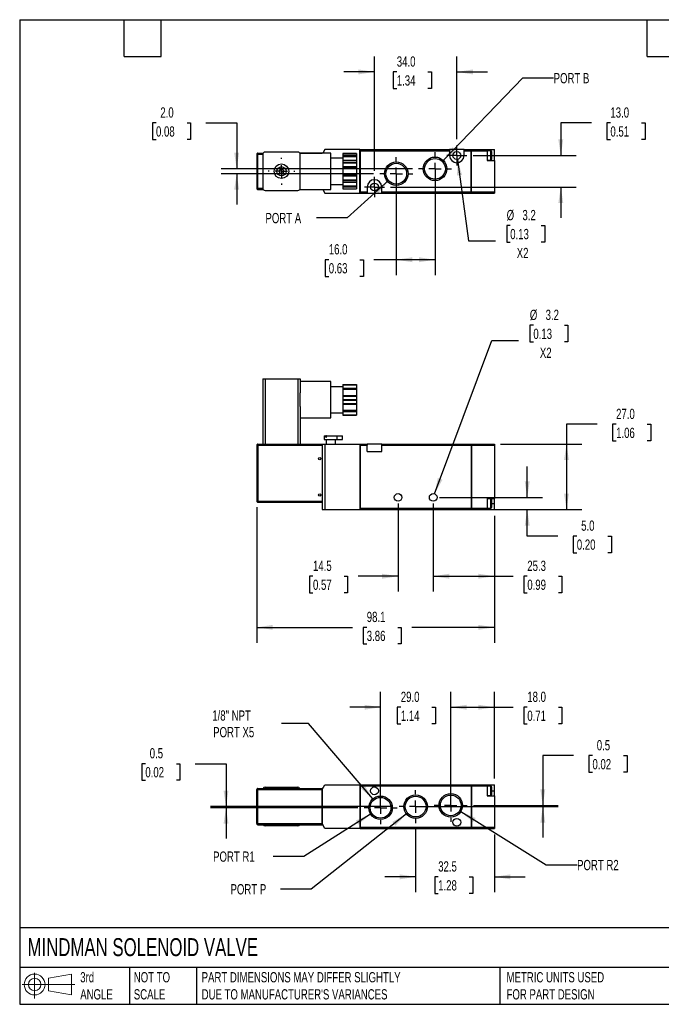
# Model space of a CAD drawing. Header units: millimetres. Extents: x 13 to 546, y 13 to 419.
# Tile 1 of 2: x 13 to 278, y 13 to 419. Entities that reach past the tile are written whole.
import ezdxf

# ---------------------------------------------------------------- set-up
doc = ezdxf.new("R2010")
doc.units = ezdxf.units.MM
doc.header["$LTSCALE"] = 2
doc.linetypes.add('SLD-Center', pattern=[19.05, 15.24, -1.27, 1.27, -1.27])
doc.linetypes.add('SLD-Solid', pattern=[0])
doc.layers.add('CENTER', color=40, linetype='SLD-Center')
doc.layers.add('SLD-DEFPOINTS', color=7, linetype='Continuous')
doc.layers.add('DIMENSIONS', color=140, linetype='SLD-Solid', lineweight=25)
doc.layers.add('TEXT', color=140, linetype='SLD-Solid', lineweight=25)
doc.styles.add('SLDTEXTSTYLE0', font='TXT', dxfattribs={"width": 0.7})
doc.dimstyles.new('SLDDIMSTYLE0', dxfattribs={"dimtxt": 4.316016, "dimasz": 6.604, "dimexe": 0, "dimexo": 0.0625, "dimgap": 1.079004, "dimtad": 0, "dimtih": 1, "dimtoh": 1, "dimdec": 1, "dimrnd": 1e-09, "dimzin": 12, "dimdsep": 46, "dimtxsty": 'SLDTEXTSTYLE0', "dimsah": 1, "dimcen": 0.09, "dimadec": 0, "dimazin": 3, "dimtfac": 1, "dimtdec": 1, "dimtofl": 0, "dimtmove": 0, "dimatfit": 3, "dimfxl": 0, "dimfrac": 2, "dimtolj": 1, "dimtzin": 12, "dimarcsym": 0})
doc.dimstyles.new('SLDDIMSTYLE1', dxfattribs={"dimtxt": 4.316016, "dimasz": 6.604, "dimexe": 0, "dimexo": 0.0625, "dimgap": 1.079004, "dimtad": 0, "dimtih": 1, "dimtoh": 1, "dimdec": 1, "dimrnd": 1e-09, "dimzin": 12, "dimdsep": 46, "dimtxsty": 'SLDTEXTSTYLE0', "dimsah": 1, "dimcen": 0.09, "dimadec": 0, "dimazin": 3, "dimtfac": 1, "dimtdec": 1, "dimtmove": 0, "dimatfit": 0, "dimfxl": 0, "dimfrac": 2, "dimtolj": 1, "dimtzin": 12, "dimarcsym": 0})
doc.dimstyles.new('SLDDIMSTYLE2', dxfattribs={"dimtxt": 4.316016, "dimasz": 6.604, "dimexe": 0, "dimexo": 0.0625, "dimgap": 1.079004, "dimtad": 0, "dimtih": 1, "dimtoh": 1, "dimdec": 1, "dimrnd": 1e-09, "dimzin": 4, "dimdsep": 46, "dimtxsty": 'SLDTEXTSTYLE0', "dimsah": 1, "dimcen": 0.09, "dimadec": 0, "dimazin": 1, "dimtfac": 1, "dimtdec": 1, "dimtmove": 0, "dimatfit": 0, "dimfxl": 0, "dimfrac": 2, "dimtolj": 1, "dimtzin": 12, "dimarcsym": 0})
doc.dimstyles.new('SLDDIMSTYLE3', dxfattribs={"dimtxt": 4.316016, "dimasz": 6.604, "dimexe": 0, "dimexo": 0.0625, "dimgap": 1.079004, "dimtad": 0, "dimtih": 1, "dimtoh": 1, "dimdec": 1, "dimrnd": 1e-09, "dimzin": 4, "dimdsep": 46, "dimtxsty": 'SLDTEXTSTYLE0', "dimsah": 1, "dimcen": 0.09, "dimadec": 0, "dimazin": 1, "dimtfac": 1, "dimtdec": 1, "dimtofl": 0, "dimtmove": 0, "dimatfit": 3, "dimfxl": 0, "dimfrac": 2, "dimtolj": 1, "dimtzin": 12, "dimarcsym": 0})
doc.dimstyles.new('SLDDIMSTYLE4', dxfattribs={"dimtxt": 4.316016, "dimasz": 6.604, "dimexe": 0, "dimexo": 0.0625, "dimgap": 1.079004, "dimtad": 0, "dimtih": 1, "dimtoh": 1, "dimdec": 1, "dimrnd": 1e-09, "dimzin": 12, "dimdsep": 46, "dimtxsty": 'SLDTEXTSTYLE0', "dimsah": 1, "dimcen": 0, "dimadec": 0, "dimazin": 3, "dimtfac": 1, "dimtdec": 1, "dimtofl": 0, "dimtmove": 0, "dimatfit": 3, "dimfxl": 0, "dimfrac": 2, "dimtolj": 1, "dimtzin": 12, "dimarcsym": 0})
doc.dimstyles.new('SLDDIMSTYLE5', dxfattribs={"dimtxt": 4.316016, "dimasz": 6.604, "dimexe": 0, "dimexo": 0.0625, "dimgap": 1.079004, "dimtad": 0, "dimtih": 1, "dimtoh": 1, "dimdec": 1, "dimrnd": 1e-09, "dimzin": 12, "dimdsep": 46, "dimtxsty": 'SLDTEXTSTYLE0', "dimsah": 1, "dimcen": 0, "dimadec": 0, "dimazin": 3, "dimtfac": 1, "dimtdec": 1, "dimtofl": 0, "dimtmove": 0, "dimatfit": 3, "dimfxl": 0, "dimfrac": 2, "dimtolj": 1, "dimtzin": 12, "dimarcsym": 0})
doc.dimstyles.new('SLDDIMSTYLE6', dxfattribs={"dimtxt": 4.316016, "dimasz": 6.604, "dimexe": 0, "dimexo": 0.0625, "dimgap": 1.079004, "dimtad": 0, "dimtih": 1, "dimtoh": 1, "dimdec": 1, "dimrnd": 1e-09, "dimdsep": 46, "dimtxsty": 'SLDTEXTSTYLE0', "dimsah": 1, "dimcen": 0.09, "dimadec": 0, "dimazin": 2, "dimtfac": 1, "dimtdec": 1, "dimtmove": 0, "dimatfit": 0, "dimfxl": 0, "dimfrac": 2, "dimtolj": 1, "dimtzin": 12, "dimarcsym": 0})

# ---------------------------------------------------------------- blocks, each defined once
blk = doc.blocks.new('Block11')
at = {"color": 7, "linetype": 'SLD-Solid', "lineweight": 18}
for p, q in [((5.18, 10.62), (5.18, 0)), ((10.96, 8.33), (20.35, 10.06)), ((10.96, 3.19), (10.96, 8.33)), ((20.35, 10.06), (20.35, 1.46)), ((0, 5.76), (21.75, 5.76)), ((10.96, 3.19), (20.35, 1.46))]:
    blk.add_line(p, q, dxfattribs=at)
for radius in [4.3, 2.57]:
    blk.add_circle((5.18, 5.76), radius, dxfattribs=at)
blk = doc.blocks.new('Block12')
at = {"layer": 'SLD-DEFPOINTS'}
blk.add_blockref('Block11', (0, 0), dxfattribs=at)
blk = doc.blocks.new('_D')
at = {"layer": 'DIMENSIONS'}
for p, q in [((110.58, 217.88), (110.58, 161.93)), ((208.68, 214.38), (208.68, 161.93)), ((110.58, 168.28), (150.14, 168.28)), ((155.99, 168.28), (154.54, 168.28)), ((154.54, 168.28), (154.54, 161.42)), ((168.81, 168.28), (170.26, 168.28)), ((170.26, 168.28), (170.26, 161.42)), ((208.68, 168.28), (174.66, 168.28)), ((154.54, 161.42), (155.99, 161.42)), ((170.26, 161.42), (168.81, 161.42))]:
    blk.add_line(p, q, dxfattribs=at)
for points in [[(110.58, 168.28), (117.19, 167.27), (117.19, 169.3)], [(208.68, 168.28), (202.08, 169.3), (202.08, 167.27)]]:
    blk.add_solid(points, dxfattribs=at)
at = {"layer": 'DIMENSIONS', "char_height": 4.233, "attachment_point": 1, "style": 'SLDTEXTSTYLE0'}
for s, insert in [('98.1', (155.99, 174.71)), ('3.86', (155.99, 166.88))]:
    blk.add_mtext(s, dxfattribs=dict(at, insert=insert))
blk = doc.blocks.new('_D_1')
at = {"layer": 'DIMENSIONS'}
for p, q in [((168.93, 219.38), (168.93, 183.04)), ((183.43, 219.38), (183.43, 183.04)), ((133.79, 189.39), (132.34, 189.39)), ((132.34, 189.39), (132.34, 182.53)), ((146.61, 189.39), (148.06, 189.39)), ((148.06, 189.39), (148.06, 182.53)), ((168.93, 189.39), (152.46, 189.39)), ((183.43, 189.39), (196.13, 189.39)), ((132.34, 182.53), (133.79, 182.53)), ((148.06, 182.53), (146.61, 182.53))]:
    blk.add_line(p, q, dxfattribs=at)
for points in [[(168.93, 189.39), (162.33, 190.41), (162.33, 188.37)], [(183.43, 189.39), (190.04, 188.37), (190.04, 190.41)]]:
    blk.add_solid(points, dxfattribs=at)
at = {"layer": 'DIMENSIONS', "char_height": 4.233, "attachment_point": 1, "style": 'SLDTEXTSTYLE0'}
for s, insert in [('14.5', (133.79, 195.81)), ('0.57', (133.79, 187.99))]:
    blk.add_mtext(s, dxfattribs=dict(at, insert=insert))
blk = doc.blocks.new('_D_2')
at = {"layer": 'DIMENSIONS'}
for p, q in [((183.43, 219.38), (183.43, 183.04)), ((208.68, 214.38), (208.68, 183.04)), ((183.43, 189.39), (208.68, 189.39)), ((208.68, 189.39), (216.42, 189.39)), ((222.27, 189.39), (220.82, 189.39)), ((220.82, 189.39), (220.82, 182.53)), ((235.1, 189.39), (236.55, 189.39)), ((236.55, 189.39), (236.55, 182.53)), ((220.82, 182.53), (222.27, 182.53)), ((236.55, 182.53), (235.1, 182.53))]:
    blk.add_line(p, q, dxfattribs=at)
for points in [[(183.43, 189.39), (190.04, 188.37), (190.04, 190.41)], [(208.68, 189.39), (202.08, 190.41), (202.08, 188.37)]]:
    blk.add_solid(points, dxfattribs=at)
at = {"layer": 'DIMENSIONS', "char_height": 4.233, "attachment_point": 1, "style": 'SLDTEXTSTYLE0'}
for s, insert in [('25.3', (222.27, 195.81)), ('0.99', (222.27, 187.99))]:
    blk.add_mtext(s, dxfattribs=dict(at, insert=insert))
blk = doc.blocks.new('_D_3')
at = {"layer": 'DIMENSIONS'}
for p, q in [((222.24, 221.92), (222.24, 234.62)), ((185.97, 221.92), (228.59, 221.92)), ((208.22, 216.92), (228.59, 216.92)), ((222.24, 205.96), (222.24, 216.92)), ((234.94, 205.96), (222.24, 205.96)), ((242.72, 205.96), (241.28, 205.96)), ((241.28, 205.96), (241.28, 199.1)), ((255.55, 205.96), (257, 205.96)), ((257, 205.96), (257, 199.1)), ((241.28, 199.1), (242.72, 199.1)), ((257, 199.1), (255.55, 199.1))]:
    blk.add_line(p, q, dxfattribs=at)
for points in [[(222.24, 221.92), (223.26, 228.52), (221.23, 228.52)], [(222.24, 216.92), (221.23, 210.32), (223.26, 210.32)]]:
    blk.add_solid(points, dxfattribs=at)
at = {"layer": 'DIMENSIONS', "char_height": 4.233, "attachment_point": 1, "style": 'SLDTEXTSTYLE0'}
for s, insert in [('5.0', (244.52, 212.39)), ('0.20', (242.72, 204.56))]:
    blk.add_mtext(s, dxfattribs=dict(at, insert=insert))
blk = doc.blocks.new('_D_4')
at = {"layer": 'DIMENSIONS'}
for p, q in [((251.15, 252.09), (238.45, 252.09)), ((238.45, 252.09), (238.45, 243.92)), ((258.94, 252.09), (257.49, 252.09)), ((257.49, 252.09), (257.49, 245.23)), ((271.76, 252.09), (273.21, 252.09)), ((273.21, 252.09), (273.21, 245.23)), ((211.22, 243.92), (244.8, 243.92)), ((238.45, 243.92), (238.45, 216.92)), ((257.49, 245.23), (258.94, 245.23)), ((273.21, 245.23), (271.76, 245.23)), ((211.22, 216.92), (244.8, 216.92))]:
    blk.add_line(p, q, dxfattribs=at)
for points in [[(238.45, 243.92), (237.44, 237.32), (239.47, 237.32)], [(238.45, 216.92), (239.47, 223.52), (237.44, 223.52)]]:
    blk.add_solid(points, dxfattribs=at)
at = {"layer": 'DIMENSIONS', "char_height": 4.233, "attachment_point": 1, "style": 'SLDTEXTSTYLE0'}
for s, insert in [('27.0', (258.94, 258.51)), ('1.06', (258.94, 250.68))]:
    blk.add_mtext(s, dxfattribs=dict(at, insert=insert))
blk = doc.blocks.new('_D_5')
at = {"layer": 'DIMENSIONS'}
for p, q in [((224.78, 292.95), (223.33, 292.95)), ((223.33, 292.95), (223.33, 286.09)), ((237.61, 292.95), (239.06, 292.95)), ((239.06, 292.95), (239.06, 286.09)), ((183.99, 223.42), (207.6, 286.68)), ((207.6, 286.68), (218.71, 286.68)), ((223.33, 286.09), (224.78, 286.09)), ((239.06, 286.09), (237.61, 286.09))]:
    blk.add_line(p, q, dxfattribs=at)
blk.add_solid([(183.99, 223.42), (187.25, 229.25), (185.35, 229.96)], dxfattribs=at)
at = {"layer": 'DIMENSIONS', "char_height": 4.233, "attachment_point": 1, "style": 'SLDTEXTSTYLE0'}
for s, insert in [('%%c', (223.32, 299.37)), ('3.2', (229.84, 299.37)), ('0.13', (224.78, 291.55)), ('X2', (227.47, 283.72))]:
    blk.add_mtext(s, dxfattribs=dict(at, insert=insert))
blk = doc.blocks.new('_D_9')
at = {"layer": 'DIMENSIONS'}
for p, q in [((184.18, 355), (184.18, 313.67)), ((168.18, 353), (168.18, 313.67)), ((140.31, 320.02), (138.86, 320.02)), ((138.86, 320.02), (138.86, 313.17)), ((153.13, 320.02), (154.58, 320.02)), ((154.58, 320.02), (154.58, 313.17)), ((168.18, 320.02), (158.98, 320.02)), ((184.18, 320.02), (168.18, 320.02)), ((138.86, 313.17), (140.31, 313.17)), ((154.58, 313.17), (153.13, 313.17))]:
    blk.add_line(p, q, dxfattribs=at)
for points in [[(168.18, 320.02), (174.79, 319.01), (174.79, 321.04)], [(184.18, 320.02), (177.58, 321.04), (177.58, 319.01)]]:
    blk.add_solid(points, dxfattribs=at)
at = {"layer": 'DIMENSIONS', "char_height": 4.233, "attachment_point": 1, "style": 'SLDTEXTSTYLE0'}
for s, insert in [('16.0', (140.31, 326.45)), ('0.63', (140.31, 318.62))]:
    blk.add_mtext(s, dxfattribs=dict(at, insert=insert))
blk = doc.blocks.new('_D_10')
at = {"layer": 'DIMENSIONS'}
for p, q in [((159.18, 356.72), (159.18, 403.89)), ((193.18, 369.72), (193.18, 403.89)), ((159.18, 397.54), (146.48, 397.54)), ((168.4, 397.54), (166.95, 397.54)), ((166.95, 397.54), (166.95, 390.68)), ((181.22, 397.54), (182.67, 397.54)), ((182.67, 397.54), (182.67, 390.68)), ((193.18, 397.54), (205.88, 397.54)), ((166.95, 390.68), (168.4, 390.68)), ((182.67, 390.68), (181.22, 390.68))]:
    blk.add_line(p, q, dxfattribs=at)
for points in [[(159.18, 397.54), (152.58, 398.56), (152.58, 396.53)], [(193.18, 397.54), (199.79, 396.53), (199.79, 398.56)]]:
    blk.add_solid(points, dxfattribs=at)
at = {"layer": 'DIMENSIONS', "char_height": 4.233, "attachment_point": 1, "style": 'SLDTEXTSTYLE0'}
for s, insert in [('34.0', (168.4, 403.96)), ('1.34', (168.4, 396.14))]:
    blk.add_mtext(s, dxfattribs=dict(at, insert=insert))
blk = doc.blocks.new('_D_11')
at = {"layer": 'DIMENSIONS'}
for p, q in [((248.81, 376.49), (236.11, 376.49)), ((236.11, 376.49), (236.11, 363.04)), ((256.59, 376.49), (255.14, 376.49)), ((255.14, 376.49), (255.14, 369.63)), ((269.42, 376.49), (270.87, 376.49)), ((270.87, 376.49), (270.87, 369.63)), ((255.14, 369.63), (256.59, 369.63)), ((270.87, 369.63), (269.42, 369.63)), ((199.86, 363.04), (242.46, 363.04)), ((165.86, 350.04), (242.46, 350.04)), ((236.11, 350.04), (236.11, 337.34))]:
    blk.add_line(p, q, dxfattribs=at)
for points in [[(236.11, 363.04), (237.12, 369.65), (235.09, 369.65)], [(236.11, 350.04), (235.09, 343.44), (237.12, 343.44)]]:
    blk.add_solid(points, dxfattribs=at)
at = {"layer": 'DIMENSIONS', "char_height": 4.233, "attachment_point": 1, "style": 'SLDTEXTSTYLE0'}
for s, insert in [('13.0', (256.59, 382.91)), ('0.51', (256.59, 375.08))]:
    blk.add_mtext(s, dxfattribs=dict(at, insert=insert))
blk = doc.blocks.new('_D_12')
at = {"layer": 'DIMENSIONS'}
for p, q in [((68.98, 376.49), (67.53, 376.49)), ((67.53, 376.49), (67.53, 369.63)), ((81.8, 376.49), (83.25, 376.49)), ((83.25, 376.49), (83.25, 369.63)), ((89.59, 376.49), (102.29, 376.49)), ((102.29, 376.49), (102.29, 357.54)), ((67.53, 369.63), (68.98, 369.63)), ((83.25, 369.63), (81.8, 369.63)), ((174.82, 357.54), (95.94, 357.54)), ((158.82, 355.54), (95.94, 355.54)), ((102.29, 355.54), (102.29, 342.84))]:
    blk.add_line(p, q, dxfattribs=at)
for points in [[(102.29, 357.54), (103.3, 364.15), (101.27, 364.15)], [(102.29, 355.54), (101.27, 348.94), (103.3, 348.94)]]:
    blk.add_solid(points, dxfattribs=at)
at = {"layer": 'DIMENSIONS', "char_height": 4.233, "attachment_point": 1, "style": 'SLDTEXTSTYLE0'}
for s, insert in [('2.0', (70.77, 382.91)), ('0.08', (68.98, 375.08))]:
    blk.add_mtext(s, dxfattribs=dict(at, insert=insert))
blk = doc.blocks.new('_D_13')
at = {"layer": 'DIMENSIONS'}
for p, q in [((165, 352.67), (147.96, 337.3)), ((147.96, 337.3), (135.26, 337.3))]:
    blk.add_line(p, q, dxfattribs=at)
blk.add_solid([(165, 352.67), (159.42, 349), (160.78, 347.5)], dxfattribs=at)
at = {"layer": 'DIMENSIONS', "insert": (114.17, 339.33), "char_height": 4.233, "attachment_point": 1, "style": 'SLDTEXTSTYLE0'}
blk.add_mtext('PORT A', dxfattribs=at)
blk = doc.blocks.new('_D_14')
at = {"layer": 'DIMENSIONS'}
for p, q in [((187.56, 361.04), (220.45, 395.05)), ((220.45, 395.05), (233.15, 395.05))]:
    blk.add_line(p, q, dxfattribs=at)
blk.add_solid([(187.56, 361.04), (192.89, 365.08), (191.42, 366.49)], dxfattribs=at)
at = {"layer": 'DIMENSIONS', "insert": (233.15, 397.08), "char_height": 4.233, "attachment_point": 1, "style": 'SLDTEXTSTYLE0'}
blk.add_mtext('PORT B', dxfattribs=at)
blk = doc.blocks.new('_D_15')
at = {"layer": 'DIMENSIONS'}
for p, q in [((193.4, 361.46), (198.04, 327.88)), ((215.22, 334.15), (213.77, 334.15)), ((213.77, 334.15), (213.77, 327.29)), ((228.05, 334.15), (229.5, 334.15)), ((229.5, 334.15), (229.5, 327.29)), ((198.04, 327.88), (209.15, 327.88)), ((213.77, 327.29), (215.22, 327.29)), ((229.5, 327.29), (228.05, 327.29))]:
    blk.add_line(p, q, dxfattribs=at)
blk.add_solid([(193.4, 361.46), (193.3, 354.78), (195.31, 355.05)], dxfattribs=at)
at = {"layer": 'DIMENSIONS', "char_height": 4.233, "attachment_point": 1, "style": 'SLDTEXTSTYLE0'}
for s, insert in [('%%c', (213.76, 340.57)), ('3.2', (220.28, 340.57)), ('0.13', (215.22, 332.74)), ('X2', (217.91, 324.92))]:
    blk.add_mtext(s, dxfattribs=dict(at, insert=insert))
blk = doc.blocks.new('SW_CENTERMARKSYMBOL_3')
at = {"layer": 'CENTER', "color": 0}
for p, q in [((0, 5.08), (0, 5.54)), ((-5.08, 0), (-5.54, 0)), ((0, 0), (-2.54, 0)), ((0, 0), (0, 2.54)), ((0, 0), (0, -2.54)), ((0, 0), (2.54, 0)), ((5.08, 0), (5.54, 0)), ((0, -5.08), (0, -5.54))]:
    blk.add_line(p, q, dxfattribs=at)
blk = doc.blocks.new('SW_CENTERMARKSYMBOL_4')
at = {"layer": 'CENTER', "color": 0}
for p, q in [((0, 5.08), (0, 6.823)), ((-5.08, 0), (-6.823, 0)), ((0, 0), (-2.54, 0)), ((0, 0), (0, 2.54)), ((0, 0), (0, -2.54)), ((0, 0), (2.54, 0)), ((5.08, 0), (6.823, 0)), ((0, -5.08), (0, -6.823))]:
    blk.add_line(p, q, dxfattribs=at)
blk = doc.blocks.new('SW_CENTERMARKSYMBOL_5')
at = {"layer": 'CENTER', "color": 0}
for p, q in [((0, 5.08), (0, 6.823)), ((-5.08, 0), (-6.823, 0)), ((0, 0), (-2.54, 0)), ((0, 0), (0, 2.54)), ((0, 0), (0, -2.54)), ((0, 0), (2.54, 0)), ((5.08, 0), (6.823, 0)), ((0, -5.08), (0, -6.823))]:
    blk.add_line(p, q, dxfattribs=at)
blk = doc.blocks.new('SW_CENTERMARKSYMBOL_6')
at = {"layer": 'CENTER', "color": 0}
for p, q in [((0, 2.54), (0, 4.14)), ((-2.54, 0), (-4.14, 0)), ((0, 0), (-2.54, 0)), ((0, 0), (0, 2.54)), ((0, 0), (0, -2.54)), ((0, 0), (2.54, 0)), ((2.54, 0), (4.14, 0)), ((0, -2.54), (0, -4.14))]:
    blk.add_line(p, q, dxfattribs=at)
blk = doc.blocks.new('SW_CENTERMARKSYMBOL_7')
at = {"layer": 'CENTER', "color": 0}
for p, q in [((0, 2.54), (0, 4.14)), ((-2.54, 0), (-4.14, 0)), ((0, 0), (-2.54, 0)), ((0, 0), (0, 2.54)), ((0, 0), (0, -2.54)), ((0, 0), (2.54, 0)), ((2.54, 0), (4.14, 0)), ((0, -2.54), (0, -4.14))]:
    blk.add_line(p, q, dxfattribs=at)
blk = doc.blocks.new('_D_16')
at = {"layer": 'DIMENSIONS'}
for p, q in [((176.18, 84.95), (176.18, 58.96)), ((208.68, 82.77), (208.68, 58.96)), ((176.18, 65.31), (163.48, 65.31)), ((185.48, 65.31), (184.03, 65.31)), ((184.03, 65.31), (184.03, 58.45)), ((198.31, 65.31), (199.76, 65.31)), ((199.76, 65.31), (199.76, 58.45)), ((208.68, 65.31), (221.38, 65.31)), ((184.03, 58.45), (185.48, 58.45)), ((199.76, 58.45), (198.31, 58.45))]:
    blk.add_line(p, q, dxfattribs=at)
for points in [[(176.18, 65.31), (169.58, 66.33), (169.58, 64.29)], [(208.68, 65.31), (215.29, 64.29), (215.29, 66.33)]]:
    blk.add_solid(points, dxfattribs=at)
at = {"layer": 'DIMENSIONS', "char_height": 4.233, "attachment_point": 1, "style": 'SLDTEXTSTYLE0'}
for s, insert in [('32.5', (185.48, 71.73)), ('1.28', (185.48, 63.91))]:
    blk.add_mtext(s, dxfattribs=dict(at, insert=insert))
blk = doc.blocks.new('_D_17')
at = {"layer": 'DIMENSIONS'}
for p, q in [((161.68, 96.35), (161.68, 141.66)), ((190.68, 97.35), (190.68, 141.66)), ((161.68, 135.31), (148.98, 135.31)), ((170.05, 135.31), (168.6, 135.31)), ((168.6, 135.31), (168.6, 128.45)), ((182.88, 135.31), (184.33, 135.31)), ((184.33, 135.31), (184.33, 128.45)), ((190.68, 135.31), (203.38, 135.31)), ((168.6, 128.45), (170.05, 128.45)), ((184.33, 128.45), (182.88, 128.45))]:
    blk.add_line(p, q, dxfattribs=at)
for points in [[(161.68, 135.31), (155.08, 136.33), (155.08, 134.29)], [(190.68, 135.31), (197.29, 134.29), (197.29, 136.33)]]:
    blk.add_solid(points, dxfattribs=at)
at = {"layer": 'DIMENSIONS', "char_height": 4.233, "attachment_point": 1, "style": 'SLDTEXTSTYLE0'}
for s, insert in [('29.0', (170.05, 141.73)), ('1.14', (170.05, 133.91))]:
    blk.add_mtext(s, dxfattribs=dict(at, insert=insert))
blk = doc.blocks.new('_D_18')
at = {"layer": 'DIMENSIONS'}
for p, q in [((190.68, 97.35), (190.68, 141.66)), ((208.68, 105.85), (208.68, 141.66)), ((190.68, 135.31), (208.68, 135.31)), ((208.68, 135.31), (216.42, 135.31)), ((222.27, 135.31), (220.82, 135.31)), ((220.82, 135.31), (220.82, 128.45)), ((235.1, 135.31), (236.55, 135.31)), ((236.55, 135.31), (236.55, 128.45)), ((220.82, 128.45), (222.27, 128.45)), ((236.55, 128.45), (235.1, 128.45))]:
    blk.add_line(p, q, dxfattribs=at)
for points in [[(190.68, 135.31), (197.29, 134.29), (197.29, 136.33)], [(208.68, 135.31), (202.08, 136.33), (202.08, 134.29)]]:
    blk.add_solid(points, dxfattribs=at)
at = {"layer": 'DIMENSIONS', "char_height": 4.233, "attachment_point": 1, "style": 'SLDTEXTSTYLE0'}
for s, insert in [('18.0', (222.27, 141.73)), ('0.71', (222.27, 133.91))]:
    blk.add_mtext(s, dxfattribs=dict(at, insert=insert))
blk = doc.blocks.new('_D_19')
at = {"layer": 'DIMENSIONS'}
for p, q in [((157.57, 91.21), (130, 73.75)), ((130, 73.75), (117.3, 73.75))]:
    blk.add_line(p, q, dxfattribs=at)
blk.add_solid([(157.57, 91.21), (151.45, 88.53), (152.54, 86.82)], dxfattribs=at)
at = {"layer": 'DIMENSIONS', "insert": (92.55, 75.78), "char_height": 4.233, "attachment_point": 1, "style": 'SLDTEXTSTYLE0'}
blk.add_mtext('PORT R1', dxfattribs=at)
blk = doc.blocks.new('_D_20')
at = {"layer": 'DIMENSIONS'}
for p, q in [((172.37, 91.3), (133.08, 60.27)), ((133.08, 60.27), (120.38, 60.27))]:
    blk.add_line(p, q, dxfattribs=at)
blk.add_solid([(172.37, 91.3), (166.55, 88), (167.81, 86.41)], dxfattribs=at)
at = {"layer": 'DIMENSIONS', "insert": (99.74, 62.3), "char_height": 4.233, "attachment_point": 1, "style": 'SLDTEXTSTYLE0'}
blk.add_mtext('PORT P', dxfattribs=at)
blk = doc.blocks.new('_D_21')
at = {"layer": 'DIMENSIONS'}
for p, q in [((194.81, 92.24), (230.13, 70.27)), ((230.13, 70.27), (242.83, 70.27))]:
    blk.add_line(p, q, dxfattribs=at)
blk.add_solid([(194.81, 92.24), (199.88, 87.89), (200.96, 89.61)], dxfattribs=at)
at = {"layer": 'DIMENSIONS', "insert": (242.83, 72.29), "char_height": 4.233, "attachment_point": 1, "style": 'SLDTEXTSTYLE0'}
blk.add_mtext('PORT R2', dxfattribs=at)
blk = doc.blocks.new('_D_22')
at = {"layer": 'DIMENSIONS'}
for p, q in [((131.92, 128.56), (120.81, 128.56)), ((158.52, 97.5), (131.92, 128.56))]:
    blk.add_line(p, q, dxfattribs=at)
blk.add_solid([(158.52, 97.5), (155, 103.18), (153.45, 101.86)], dxfattribs=at)
at = {"layer": 'DIMENSIONS', "char_height": 4.233, "attachment_point": 1, "style": 'SLDTEXTSTYLE0'}
for s, insert in [('1/8" NPT', (92.21, 134.01)), ('PORT X5', (92.58, 127.15))]:
    blk.add_mtext(s, dxfattribs=dict(at, insert=insert))
blk = doc.blocks.new('_D_23')
at = {"layer": 'DIMENSIONS'}
for p, q in [((241.38, 115.34), (228.68, 115.34)), ((228.68, 115.34), (228.68, 94.81)), ((249.17, 115.34), (247.72, 115.34)), ((247.72, 115.34), (247.72, 108.48)), ((261.99, 115.34), (263.44, 115.34)), ((263.44, 115.34), (263.44, 108.48)), ((247.72, 108.48), (249.17, 108.48)), ((263.44, 108.48), (261.99, 108.48)), ((178.72, 94.31), (235.03, 94.31)), ((200.05, 94.81), (235.03, 94.81)), ((228.68, 94.31), (228.68, 81.61))]:
    blk.add_line(p, q, dxfattribs=at)
for points in [[(228.68, 94.81), (229.7, 101.41), (227.67, 101.41)], [(228.68, 94.31), (227.67, 87.71), (229.7, 87.71)]]:
    blk.add_solid(points, dxfattribs=at)
at = {"layer": 'DIMENSIONS', "char_height": 4.233, "attachment_point": 1, "style": 'SLDTEXTSTYLE0'}
for s, insert in [('0.5', (250.96, 121.76)), ('0.02', (249.17, 113.93))]:
    blk.add_mtext(s, dxfattribs=dict(at, insert=insert))
blk = doc.blocks.new('_D_24')
at = {"layer": 'DIMENSIONS'}
for p, q in [((64.58, 112.02), (63.13, 112.02)), ((63.13, 112.02), (63.13, 105.16)), ((77.41, 112.02), (78.86, 112.02)), ((78.86, 112.02), (78.86, 105.16)), ((85.19, 112.02), (97.89, 112.02)), ((97.89, 112.02), (97.89, 94.31)), ((63.13, 105.16), (64.58, 105.16)), ((78.86, 105.16), (77.41, 105.16)), ((166.82, 94.31), (91.54, 94.31)), ((152.32, 93.81), (91.54, 93.81)), ((97.89, 93.81), (97.89, 81.11))]:
    blk.add_line(p, q, dxfattribs=at)
for points in [[(97.89, 94.31), (98.91, 100.91), (96.88, 100.91)], [(97.89, 93.81), (96.88, 87.21), (98.91, 87.21)]]:
    blk.add_solid(points, dxfattribs=at)
at = {"layer": 'DIMENSIONS', "char_height": 4.233, "attachment_point": 1, "style": 'SLDTEXTSTYLE0'}
for s, insert in [('0.5', (66.38, 118.45)), ('0.02', (64.58, 110.62))]:
    blk.add_mtext(s, dxfattribs=dict(at, insert=insert))
blk = doc.blocks.new('SW_CENTERMARKSYMBOL_8')
at = {"layer": 'CENTER', "color": 0}
for p, q in [((0, 5.08), (0, 6.823)), ((-5.08, 0), (-6.823, 0)), ((0, 0), (-2.54, 0)), ((0, 0), (0, 2.54)), ((0, 0), (0, -2.54)), ((0, 0), (2.54, 0)), ((5.08, 0), (6.823, 0)), ((0, -5.08), (0, -6.823))]:
    blk.add_line(p, q, dxfattribs=at)
blk = doc.blocks.new('SW_CENTERMARKSYMBOL_9')
at = {"layer": 'CENTER', "color": 0}
for p, q in [((0, 5.08), (0, 6.823)), ((-5.08, 0), (-6.823, 0)), ((0, 0), (-2.54, 0)), ((0, 0), (0, 2.54)), ((0, 0), (0, -2.54)), ((0, 0), (2.54, 0)), ((5.08, 0), (6.823, 0)), ((0, -5.08), (0, -6.823))]:
    blk.add_line(p, q, dxfattribs=at)
blk = doc.blocks.new('SW_CENTERMARKSYMBOL_10')
at = {"layer": 'CENTER', "color": 0}
for p, q in [((0, 5.08), (0, 6.823)), ((-5.08, 0), (-6.823, 0)), ((0, 0), (-2.54, 0)), ((0, 0), (0, 2.54)), ((0, 0), (0, -2.54)), ((0, 0), (2.54, 0)), ((5.08, 0), (6.823, 0)), ((0, -5.08), (0, -6.823))]:
    blk.add_line(p, q, dxfattribs=at)

msp = doc.modelspace()

# ---------------------------------------------------------------- linework, layer by layer
for p, q in [((110.58, 363.54), (110.58, 349.54)), ((111.08, 363.54), (110.73, 363.89)), ((111.08, 364.04), (113.2, 364.04)), ((111.08, 363.54), (113.03, 363.54)), ((111.08, 349.54), (111.08, 363.54)), ((113.03, 363.49), (113.03, 349.59)), ((127.53, 364.49), (114.03, 364.49)), ((128.37, 364.04), (137.53, 364.04)), ((141.13, 364.04), (128.53, 364.04)), ((128.53, 363.49), (128.53, 364.04)), ((128.53, 363.54), (128.53, 363.54)), ((128.53, 349.59), (128.53, 363.49)), ((138.74, 365.54), (137.87, 364.04)), ((153.18, 365.54), (138.74, 365.54)), ((141.13, 349.04), (141.13, 364.04)), ((146.13, 361.94), (141.13, 361.94)), ((151.73, 363.83), (146.13, 363.83)), ((146.13, 363.83), (146.13, 363.79)), ((146.13, 363.79), (151.73, 363.79)), ((146.13, 363.79), (146.13, 363.01)), ((146.13, 363.01), (151.73, 363.01)), ((146.13, 363.01), (146.13, 362.57)), ((146.13, 362.57), (151.73, 362.57)), ((146.13, 362.57), (146.13, 361.07)), ((151.73, 363.83), (151.73, 363.79)), ((151.73, 363.79), (151.73, 363.01)), ((151.73, 363.01), (151.73, 362.57)), ((151.73, 362.57), (151.73, 361.07)), ((153.18, 347.54), (153.18, 365.54)), ((153.23, 365.04), (153.18, 365.04)), ((153.23, 365.54), (190.18, 365.54)), ((153.23, 365.04), (153.23, 365.54)), ((153.23, 365.04), (190.18, 365.04)), ((153.23, 365.04), (153.23, 348.04)), ((190.18, 365.54), (190.18, 365.04)), ((196.18, 365.54), (190.18, 365.54)), ((190.18, 365.04), (190.18, 363.04)), ((196.18, 365.54), (199.13, 365.54)), ((196.18, 365.04), (196.18, 365.54)), ((196.18, 365.04), (199.13, 365.04)), ((196.18, 363.04), (196.18, 365.04)), ((199.13, 365.04), (199.13, 365.54)), ((199.13, 348.04), (199.13, 365.04)), ((199.13, 365.04), (199.18, 365.04)), ((199.18, 365.54), (205.68, 365.54)), ((199.18, 365.04), (199.18, 365.54)), ((199.18, 365.04), (205.68, 365.04)), ((199.18, 348.04), (199.18, 365.04)), ((205.68, 365.04), (205.68, 365.54)), ((205.68, 365.54), (208.68, 365.54)), ((205.68, 365.04), (205.68, 361.04)), ((207.18, 364.94), (205.68, 364.94)), ((207.18, 363.04), (207.18, 364.94)), ((207.18, 361.14), (207.18, 363.04)), ((207.68, 363.04), (207.68, 364.44)), ((207.68, 361.64), (207.68, 363.04)), ((207.68, 363.04), (208.68, 363.04)), ((208.68, 363.04), (208.68, 365.54)), ((208.68, 361.04), (208.68, 363.04)), ((146.13, 361.07), (151.73, 361.07)), ((146.13, 361.07), (146.13, 360.29)), ((146.13, 360.29), (151.73, 360.29)), ((146.13, 360.29), (146.13, 360.03)), ((146.13, 360.03), (151.73, 360.03)), ((146.13, 360.03), (146.13, 358.47)), ((146.13, 358.47), (151.73, 358.47)), ((146.13, 358.47), (146.13, 358.04)), ((146.13, 358.04), (151.73, 358.04)), ((146.13, 358.04), (146.13, 355.04)), ((151.73, 361.07), (151.73, 360.29)), ((151.73, 360.29), (151.73, 360.03)), ((151.73, 360.03), (151.73, 358.47)), ((151.73, 358.47), (151.73, 358.04)), ((151.73, 358.04), (151.73, 355.04)), ((205.68, 361.14), (207.18, 361.14)), ((205.68, 361.04), (208.68, 361.04)), ((208.68, 361.04), (208.68, 348.04)), ((146.13, 355.04), (151.73, 355.04)), ((146.13, 355.04), (146.13, 354.61)), ((146.13, 354.61), (151.73, 354.61)), ((146.13, 354.61), (146.13, 353.05)), ((151.73, 355.04), (151.73, 354.61)), ((151.73, 354.61), (151.73, 353.05)), ((110.73, 349.19), (111.08, 349.54)), ((111.08, 349.54), (113.03, 349.54)), ((128.53, 349.04), (128.53, 349.59)), ((128.53, 349.54), (128.53, 349.54)), ((141.13, 351.14), (146.13, 351.14)), ((146.13, 353.05), (151.73, 353.05)), ((146.13, 353.05), (146.13, 352.79)), ((146.13, 352.79), (151.73, 352.79)), ((146.13, 352.79), (146.13, 352.01)), ((146.13, 352.01), (151.73, 352.01)), ((146.13, 352.01), (146.13, 350.51)), ((146.13, 350.51), (151.73, 350.51)), ((146.13, 350.51), (146.13, 350.08)), ((146.13, 350.08), (151.73, 350.08)), ((146.13, 350.08), (146.13, 349.3)), ((151.73, 353.05), (151.73, 352.79)), ((151.73, 352.79), (151.73, 352.01)), ((151.73, 352.01), (151.73, 350.51)), ((151.73, 350.51), (151.73, 350.08)), ((151.73, 350.08), (151.73, 349.3)), ((156.18, 350.04), (156.18, 348.04)), ((162.18, 348.04), (162.18, 350.04)), ((111.08, 349.04), (113.2, 349.04)), ((114.03, 348.59), (127.53, 348.59)), ((128.37, 349.04), (137.53, 349.04)), ((128.53, 349.04), (141.13, 349.04)), ((137.87, 349.04), (138.74, 347.54)), ((138.74, 347.54), (153.18, 347.54)), ((146.13, 349.3), (151.73, 349.3)), ((146.13, 349.3), (146.13, 349.26)), ((146.13, 349.26), (151.73, 349.26)), ((151.73, 349.3), (151.73, 349.26)), ((153.23, 348.04), (153.18, 348.04)), ((153.23, 348.04), (156.18, 348.04)), ((153.23, 347.54), (153.23, 348.04)), ((153.23, 347.54), (156.18, 347.54)), ((156.18, 348.04), (156.18, 347.54)), ((156.18, 347.54), (162.18, 347.54)), ((162.18, 348.04), (199.13, 348.04)), ((162.18, 347.54), (162.18, 348.04)), ((162.18, 347.54), (199.13, 347.54)), ((199.13, 347.54), (199.13, 348.04)), ((199.13, 348.04), (199.18, 348.04)), ((199.18, 348.04), (208.68, 348.04)), ((199.18, 347.54), (199.18, 348.04)), ((199.18, 347.54), (208.68, 347.54)), ((208.68, 348.04), (208.68, 347.54)), ((113.03, 270.92), (113.03, 243.92)), ((113.03, 270.92), (114.03, 270.92)), ((114.03, 270.92), (114.03, 243.92)), ((114.03, 270.92), (127.53, 270.92)), ((127.53, 270.92), (127.53, 243.92)), ((127.53, 270.92), (128.53, 270.92)), ((128.53, 270.92), (128.53, 265.04)), ((141.13, 269.72), (128.53, 269.72)), ((141.13, 262.22), (141.13, 269.72)), ((146.13, 268.57), (151.73, 268.57)), ((146.13, 268.57), (146.13, 268.42)), ((146.13, 268.42), (151.73, 268.42)), ((146.13, 268.42), (146.13, 267.07)), ((151.73, 268.57), (151.73, 268.42)), ((151.73, 268.42), (151.73, 267.07)), ((128.53, 259.4), (128.53, 265.04)), ((146.13, 267.62), (141.13, 267.62)), ((146.13, 267.07), (151.73, 267.07)), ((146.13, 267.07), (146.13, 266.57)), ((146.13, 266.57), (151.73, 266.57)), ((146.13, 266.57), (146.13, 263.97)), ((151.73, 267.07), (151.73, 266.57)), ((151.73, 266.57), (151.73, 263.97)), ((141.13, 254.72), (141.13, 262.22)), ((146.13, 263.97), (151.73, 263.97)), ((146.13, 263.97), (146.13, 263.72)), ((146.13, 263.72), (151.73, 263.72)), ((146.13, 263.72), (146.13, 262.37)), ((146.13, 262.37), (151.73, 262.37)), ((146.13, 262.37), (146.13, 262.07)), ((146.13, 262.07), (151.73, 262.07)), ((146.13, 262.07), (146.13, 260.72)), ((146.13, 260.72), (151.73, 260.72)), ((146.13, 260.72), (146.13, 260.47)), ((146.13, 260.47), (151.73, 260.47)), ((146.13, 260.47), (146.13, 257.87)), ((151.73, 263.97), (151.73, 263.72)), ((151.73, 263.72), (151.73, 262.37)), ((151.73, 262.37), (151.73, 262.07)), ((151.73, 262.07), (151.73, 260.72)), ((151.73, 260.72), (151.73, 260.47)), ((151.73, 260.47), (151.73, 257.87)), ((128.53, 259.4), (128.53, 243.92)), ((141.13, 256.82), (146.13, 256.82)), ((146.13, 257.87), (151.73, 257.87)), ((146.13, 257.87), (146.13, 257.37)), ((146.13, 257.37), (151.73, 257.37)), ((146.13, 257.37), (146.13, 256.02)), ((151.73, 257.87), (151.73, 257.37)), ((151.73, 257.37), (151.73, 256.02)), ((128.53, 254.72), (141.13, 254.72)), ((146.13, 256.02), (151.73, 256.02)), ((146.13, 256.02), (146.13, 255.87)), ((146.13, 255.87), (151.73, 255.87)), ((151.73, 256.02), (151.73, 255.87)), ((111.08, 243.92), (113.03, 243.92)), ((113.03, 243.92), (114.03, 243.92)), ((114.03, 243.92), (127.53, 243.92)), ((127.53, 243.92), (128.53, 243.92)), ((128.53, 243.92), (137.53, 243.92)), ((137.53, 243.92), (137.53, 243.42)), ((137.58, 243.92), (137.58, 216.92)), ((137.58, 243.92), (138.74, 243.92)), ((138.43, 247.27), (138.43, 245.87)), ((138.43, 247.27), (139.1, 247.27)), ((138.43, 245.87), (143.62, 245.87)), ((138.74, 243.92), (138.74, 216.92)), ((138.74, 243.92), (153.18, 243.92)), ((139.1, 246.77), (139.1, 247.27)), ((139.39, 247.27), (139.1, 247.27)), ((139.1, 246.77), (139.39, 246.77)), ((139.23, 245.87), (139.23, 243.92)), ((139.39, 246.77), (139.39, 247.27)), ((139.39, 247.27), (143.62, 247.27)), ((143.13, 243.92), (143.13, 245.87)), ((143.62, 247.27), (143.62, 245.87)), ((143.62, 247.27), (145.83, 247.27)), ((143.62, 245.87), (145.83, 245.87)), ((145.83, 247.27), (145.83, 245.87)), ((145.83, 247.27), (145.97, 247.27)), ((145.83, 245.87), (145.97, 245.87)), ((145.97, 245.87), (145.97, 247.27)), ((153.18, 243.92), (153.18, 216.92)), ((153.23, 243.92), (156.18, 243.92)), ((153.23, 243.42), (153.23, 243.92)), ((156.18, 243.92), (156.18, 243.42)), ((162.18, 243.92), (156.18, 243.92)), ((162.18, 243.92), (199.13, 243.92)), ((162.18, 243.42), (162.18, 243.92)), ((199.13, 243.42), (199.13, 243.92)), ((199.18, 243.92), (208.68, 243.92)), ((199.18, 243.42), (199.18, 243.92)), ((208.68, 243.92), (208.68, 243.42)), ((110.58, 243.42), (110.58, 220.42)), ((111.08, 243.42), (110.73, 243.77)), ((111.08, 243.42), (111.08, 220.42)), ((111.08, 243.42), (137.53, 243.42)), ((137.53, 243.42), (137.53, 220.42)), ((137.53, 242.92), (137.58, 242.92)), ((153.23, 243.42), (153.18, 243.42)), ((153.23, 243.42), (156.18, 243.42)), ((153.23, 243.42), (153.23, 217.42)), ((156.18, 240.92), (156.18, 243.42)), ((156.18, 240.92), (162.18, 240.92)), ((162.18, 240.92), (162.18, 243.42)), ((162.18, 243.42), (199.13, 243.42)), ((199.13, 243.42), (199.13, 217.42)), ((199.13, 243.42), (199.18, 243.42)), ((199.18, 243.42), (208.68, 243.42)), ((199.18, 243.42), (199.18, 217.42)), ((208.68, 243.42), (208.68, 221.42)), ((110.73, 220.07), (111.08, 220.42)), ((111.08, 220.42), (137.53, 220.42)), ((111.08, 219.92), (137.53, 219.92)), ((137.53, 220.92), (137.58, 220.92)), ((137.53, 220.42), (137.53, 219.92)), ((205.68, 221.42), (208.68, 221.42)), ((205.68, 221.42), (205.68, 217.42)), ((207.18, 221.32), (205.68, 221.32)), ((207.18, 219.42), (207.18, 221.32)), ((207.68, 219.42), (207.68, 220.82)), ((208.68, 219.42), (208.68, 221.42)), ((137.58, 216.92), (138.74, 216.92)), ((138.74, 216.92), (153.18, 216.92)), ((153.23, 217.42), (153.18, 217.42)), ((153.23, 217.42), (199.13, 217.42)), ((153.23, 216.92), (153.23, 217.42)), ((153.23, 216.92), (199.13, 216.92)), ((199.13, 216.92), (199.13, 217.42)), ((199.13, 217.42), (199.18, 217.42)), ((199.18, 217.42), (205.68, 217.42)), ((199.18, 216.92), (199.18, 217.42)), ((199.18, 216.92), (205.68, 216.92)), ((205.68, 217.52), (207.18, 217.52)), ((205.68, 216.92), (205.68, 217.42)), ((205.68, 216.92), (208.68, 216.92)), ((207.18, 217.52), (207.18, 219.42)), ((207.68, 218.02), (207.68, 219.42)), ((207.68, 219.42), (208.68, 219.42)), ((208.68, 216.92), (208.68, 219.42)), ((111.08, 101.31), (110.73, 101.66)), ((111.08, 101.81), (137.53, 101.81)), ((114.03, 102.26), (127.53, 102.26)), ((137.87, 101.81), (137.53, 101.81)), ((137.53, 101.81), (137.53, 101.31)), ((137.58, 101.31), (138.74, 103.31)), ((138.74, 103.31), (153.18, 103.31)), ((153.18, 103.31), (153.18, 85.31)), ((153.23, 102.81), (153.18, 102.81)), ((153.23, 103.31), (199.13, 103.31)), ((153.23, 102.81), (153.23, 103.31)), ((153.23, 102.81), (199.13, 102.81)), ((153.23, 102.81), (153.23, 85.81)), ((199.13, 102.81), (199.13, 103.31)), ((199.13, 102.81), (199.13, 85.81)), ((199.13, 102.81), (199.18, 102.81)), ((199.18, 103.31), (205.68, 103.31)), ((199.18, 102.81), (199.18, 103.31)), ((199.18, 102.81), (205.68, 102.81)), ((199.18, 102.81), (199.18, 85.81)), ((205.68, 102.81), (205.68, 103.31)), ((205.68, 103.31), (208.68, 103.31)), ((205.68, 102.81), (205.68, 98.81)), ((207.18, 102.71), (205.68, 102.71)), ((207.18, 98.91), (207.18, 102.71)), ((207.68, 99.41), (207.68, 102.21)), ((208.68, 100.81), (208.68, 103.31)), ((110.58, 87.31), (110.58, 101.31)), ((111.08, 87.31), (111.08, 101.31)), ((111.08, 101.31), (137.53, 101.31)), ((137.53, 101.31), (137.53, 87.31)), ((137.53, 100.81), (137.58, 100.81)), ((137.58, 87.31), (137.58, 101.31)), ((205.68, 98.91), (207.18, 98.91)), ((205.68, 98.81), (208.68, 98.81)), ((207.68, 100.81), (208.68, 100.81)), ((208.68, 98.81), (208.68, 100.81)), ((208.68, 98.81), (208.68, 85.81)), ((110.73, 86.96), (111.08, 87.31)), ((111.08, 87.31), (137.53, 87.31)), ((111.08, 86.81), (137.53, 86.81)), ((127.53, 86.36), (114.03, 86.36)), ((137.53, 87.81), (137.58, 87.81)), ((137.53, 87.31), (137.53, 86.81)), ((137.53, 86.81), (137.87, 86.81)), ((138.74, 85.31), (137.58, 87.31)), ((153.23, 85.81), (153.18, 85.81)), ((153.23, 85.81), (199.13, 85.81)), ((153.23, 85.31), (153.23, 85.81)), ((199.13, 85.31), (199.13, 85.81)), ((199.13, 85.81), (199.18, 85.81)), ((199.18, 85.81), (208.68, 85.81)), ((199.18, 85.31), (199.18, 85.81)), ((208.68, 85.81), (208.68, 85.31)), ((153.18, 85.31), (138.74, 85.31)), ((153.23, 85.31), (199.13, 85.31)), ((199.18, 85.31), (208.68, 85.31))]:
    msp.add_line(p, q)
for centre, radius in [((184.18, 357.54), 4.86), ((184.18, 357.54), 4.28), ((193.18, 363.04), 1.6), ((120.78, 356.54), 3), ((120.78, 356.54), 1.9), ((168.18, 355.54), 4.86), ((168.18, 355.54), 4.28), ((120.78, 356.54), 0.9), ((159.18, 350.04), 1.6), ((136.58, 237.92), 0.5), ((168.93, 221.92), 1.6), ((183.43, 221.92), 1.6), ((136.58, 222.92), 0.5), ((159.18, 100.81), 1.6), ((161.68, 93.81), 4.86), ((161.68, 93.81), 4.28), ((176.18, 94.31), 4.86), ((176.18, 94.31), 4.28), ((190.68, 94.81), 4.86), ((190.68, 94.81), 4.28), ((193.18, 87.81), 1.6)]:
    msp.add_circle(centre, radius)
for centre, radius, start, end in [((111.08, 363.54), 0.5, 135, 180), ((111.08, 363.54), 0.5, 90, 135), ((114.03, 363.49), 1, 90, 180), ((127.53, 363.49), 1, 0, 90), ((193.18, 363.04), 3, 180, 0), ((207.18, 364.44), 0.5, 0, 90), ((207.18, 361.64), 0.5, 270, 0), ((111.08, 349.54), 0.5, 180, 225), ((114.03, 349.59), 1, 180, 270), ((127.53, 349.59), 1, 270, 0), ((159.18, 350.04), 3, 0, 180), ((111.08, 349.54), 0.5, 225, 270), ((111.08, 243.42), 0.5, 90, 135), ((111.08, 243.42), 0.5, 135, 180), ((111.08, 220.42), 0.5, 180, 225), ((111.08, 220.42), 0.5, 225, 270), ((207.18, 220.82), 0.5, 0, 90), ((207.18, 218.02), 0.5, 270, 0), ((111.08, 101.31), 0.5, 135, 180), ((111.08, 101.31), 0.5, 90, 135), ((114.03, 101.26), 1, 90, 146.633), ((127.53, 101.26), 1, 33.367, 90), ((207.18, 102.21), 0.5, 0, 90), ((207.18, 99.41), 0.5, 270, 0), ((111.08, 87.31), 0.5, 180, 225), ((111.08, 87.31), 0.5, 225, 270), ((114.03, 87.36), 1, 213.367, 270), ((127.53, 87.36), 1, 270, 326.633)]:
    msp.add_arc(centre, radius, start, end)
at = {"layer": 'TEXT'}
for p, q in [((12.7, 419.1), (546.1, 419.1)), ((12.7, 419.1), (12.7, 12.7)), ((55.88, 403.86), (55.88, 419.1)), ((71.12, 403.86), (71.12, 419.1)), ((271.78, 403.86), (271.78, 419.1)), ((55.88, 403.86), (71.12, 403.86)), ((271.78, 403.86), (287.02, 403.86)), ((546.1, 44.25), (12.7, 44.25)), ((546.1, 27.94), (12.7, 27.94)), ((58.09, 27.94), (58.09, 12.7)), ((85.67, 27.94), (85.67, 12.7)), ((210.97, 27.94), (210.97, 12.7)), ((12.7, 12.7), (546.1, 12.7))]:
    msp.add_line(p, q, dxfattribs=at)

# ---------------------------------------------------------------- block references
at = {"layer": 'CENTER'}
for name, p in [('SW_CENTERMARKSYMBOL_7', (193.18, 363.04)), ('SW_CENTERMARKSYMBOL_3', (120.78, 356.54)), ('SW_CENTERMARKSYMBOL_4', (168.18, 355.54)), ('SW_CENTERMARKSYMBOL_5', (184.18, 357.54)), ('SW_CENTERMARKSYMBOL_6', (159.18, 350.04)), ('SW_CENTERMARKSYMBOL_9', (190.68, 94.81)), ('SW_CENTERMARKSYMBOL_10', (161.68, 93.81)), ('SW_CENTERMARKSYMBOL_8', (176.18, 94.31))]:
    msp.add_blockref(name, p, dxfattribs=at)
at = {"layer": 'SLD-DEFPOINTS'}
msp.add_blockref('Block12', (13.68, 15.11), dxfattribs=at)

# ---------------------------------------------------------------- texts
at = {"layer": 'TEXT', "attachment_point": 1, "style": 'SLDTEXTSTYLE0'}
for s, insert, char_height in [('MINDMAN SOLENOID VALVE', (15.93, 40), 7.4083), ('3rd^JANGLE', (37.7, 25.99), 4.233), ('NOT TO^JSCALE', (59.81, 25.99), 4.2333), ("PART DIMENSIONS MAY DIFFER SLIGHTLY ^JDUE TO MANUFACTURER'S VARIANCES", (87.83, 25.99), 4.2333), ('METRIC UNITS USED ^JFOR PART DESIGN', (213.71, 25.99), 4.2333)]:
    msp.add_mtext(s, dxfattribs=dict(at, insert=insert, char_height=char_height))

# ---------------------------------------------------------------- dimensions: what is measured, and where the dimension line sits
at = {"layer": 'DIMENSIONS'}
for base, p1, p2, dimstyle, picture, middle in [((193.18, 397.54), (159.18, 354.18), (193.18, 367.18), 'SLDDIMSTYLE2', '_D_10', (174.81, 397.54)), ((184.18, 320.02), (168.18, 355.54), (184.18, 357.54), 'SLDDIMSTYLE3', '_D_9', (146.72, 320.02)), ((110.58, 168.28), (208.68, 216.92), (110.58, 220.42), 'SLDDIMSTYLE0', '_D', (162.4, 168.28)), ((183.43, 189.39), (168.93, 221.92), (183.43, 221.92), 'SLDDIMSTYLE1', '_D_1', (140.2, 189.39)), ((208.68345966, 189.39004787), (183.43345966, 221.9201826), (208.68345966, 216.9201826), 'SLDDIMSTYLE0', '_D_2', (228.68345966, 189.39004787)), ((190.68, 135.31), (161.68, 93.81), (190.68, 94.81), 'SLDDIMSTYLE2', '_D_17', (176.47, 135.31)), ((208.68, 135.31), (190.68, 94.81), (208.68, 103.31), 'SLDDIMSTYLE3', '_D_18', (228.68, 135.31)), ((208.68, 65.31), (176.18, 87.49), (208.68, 85.31), 'SLDDIMSTYLE1', '_D_16', (191.9, 65.31))]:
    dim = msp.add_linear_dim(base=base, p1=p1, p2=p2, dimstyle=dimstyle, dxfattribs=at)
    dim.commit()
    dim.dimension.update_dxf_attribs({"geometry": picture, "text_midpoint": middle, "dimtype": 160})
for p1, p2, text, picture, middle in [((180.8, 354.04), (187.56, 361.04), 'PORT B', '_D_14', (243.71, 395.05)), ((171.36, 358.41), (165, 352.67), 'PORT A', '_D_13', (124.71, 337.3)), ((164.85, 90.12), (158.52, 97.5), '1/8" NPT\\PPORT X5', '_D_22', (104.93, 128.56)), ((165.79, 96.41), (157.57, 91.21), 'PORT R1', '_D_19', (104.93, 73.75)), ((180, 97.32), (172.37, 91.3), 'PORT P', '_D_20', (110.06, 60.27)), ((186.55, 97.38), (194.81, 92.24), 'PORT R2', '_D_21', (255.21, 70.27))]:
    dim = msp.add_diameter_dim_2p(p1=p1, p2=p2, text=text, dimstyle='SLDDIMSTYLE5', override={"dimpost": '<>'}, dxfattribs=at)
    dim.commit()
    dim.dimension.update_dxf_attribs({"geometry": picture, "text_midpoint": middle, "dimtype": 163})
for base, p1, p2, dimstyle, picture, middle in [((102.29, 355.54), (177.36, 357.54), (161.36, 355.54), 'SLDDIMSTYLE2', '_D_12', (102.29, 376.49)), ((236.11, 350.04), (197.32, 363.04), (163.32, 350.04), 'SLDDIMSTYLE2', '_D_11', (236.11, 376.49)), ((238.45, 216.92), (208.68, 243.92), (208.68, 216.92), 'SLDDIMSTYLE3', '_D_4', (238.45, 252.09)), ((222.24, 221.92), (205.68, 216.92), (183.43, 221.92), 'SLDDIMSTYLE2', '_D_3', (222.24, 205.96)), ((97.89, 93.81), (169.36, 94.31), (154.86, 93.81), 'SLDDIMSTYLE6', '_D_24', (97.89, 112.02)), ((228.68, 94.81), (176.18, 94.31), (197.51, 94.81), 'SLDDIMSTYLE6', '_D_23', (228.68, 115.34))]:
    dim = msp.add_linear_dim(base=base, p1=p1, p2=p2, angle=90, dimstyle=dimstyle, dxfattribs=at)
    dim.commit()
    dim.dimension.update_dxf_attribs({"geometry": picture, "text_midpoint": middle, "dimtype": 160})
for p1, p2, picture, middle in [((192.96, 364.63), (193.4, 361.46), '_D_15', (221.64, 330.11)), ((182.87, 220.42), (183.99, 223.42), '_D_5', (231.2, 288.91))]:
    dim = msp.add_diameter_dim_2p(p1=p1, p2=p2, text='<>\\PX2', dimstyle='SLDDIMSTYLE4', dxfattribs=at)
    dim.commit()
    dim.dimension.update_dxf_attribs({"geometry": picture, "text_midpoint": middle, "dimtype": 163})

doc.saveas('drawing.dxf')
